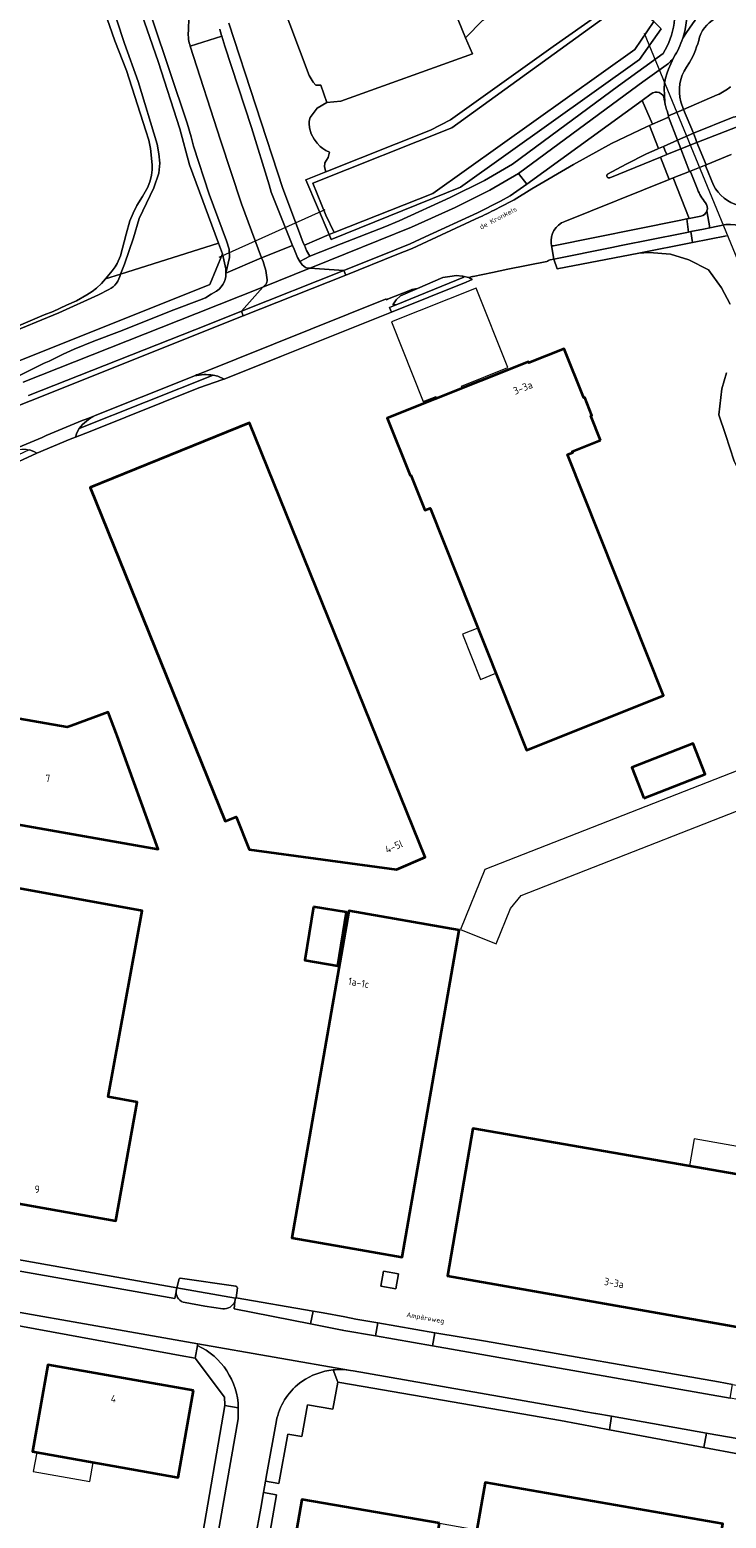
# Model space of a CAD drawing. Header units: metres. Extents: x 149984 to 156489, y 469398 to 478068.
# Tile 171 of 256: x 153547 to 153674, y 471519 to 471790. Entities that reach past the tile are written whole.
import ezdxf
from ezdxf.enums import TextEntityAlignment as Align

# ---------------------------------------------------------------- set-up
doc = ezdxf.new("R2010")
doc.units = ezdxf.units.M
doc.header["$LTSCALE"] = 0.75
for name, color, linetype, lineweight in [('B-WE-GR-BEPLANTING_CULTUUR_BOSPLANTSOEN-GV', 252, 'Continuous', 18), ('B-WE-GR-BEPLANTING_CULTUUR_HEESTERS-GV', 252, 'Continuous', 18), ('B-WE-KW-KUNSTWERK_DUIKER-G', 6, 'Continuous', 18), ('B-WE-OG-BEBOUWING-GV', 6, 'Continuous', 35), ('B-WE-OG-BEBOUWING-T18', 1, 'Continuous', 18), ('B-WE-OG-BEBOUWING_LAGE TRAFO-GV', 6, 'Continuous', 18), ('B-WE-OG-BEBOUWING_LUIFEL-GV', 6, 'Continuous', 18), ('B-WE-OG-BEBOUWING_OVERBOUWING-GV', 6, 'Continuous', 18), ('B-WE-OG-TERREIN_BEGROEID-GV', 252, 'Continuous', 18), ('B-WE-OG-TERREIN_ERF-GV', 252, 'Continuous', 18), ('B-WE-OG-TERREIN_OEVER-GV', 252, 'Continuous', 18), ('B-WE-OG-TOPOGRAFIE-T18', 7, 'Continuous', 18), ('B-WE-OG-WATER_MEER-GV', 252, 'Continuous', 18), ('B-WE-VH-GESLOTENVERHARDING_ASFALT-GV', 252, 'Continuous', 18), ('B-WE-VH-GESLOTENVERHARDING_BETON-GV', 252, 'Continuous', 18), ('B-WE-VH-OPENVERHARDING_BETONELEMENT-GV', 252, 'Continuous', 18), ('B-WE-VH-OPENVERHARDING_BETONSTRAATSTEEN-GV', 252, 'Continuous', 18), ('B-WE-VH-OPENVERHARDING_TEGEL-GV', 252, 'Continuous', 18)]:
    doc.layers.add(name, color=color, linetype=linetype, lineweight=lineweight)
doc.styles.add('NLCS-ISO-M500-T18', font='NLCS-ISO.ttf', dxfattribs={"height": 0.9})
doc.styles.add('NLCS-ISO-M750-T18', font='NLCS-ISO.ttf', dxfattribs={"height": 1.35})

msp = doc.modelspace()

# ---------------------------------------------------------------- linework, layer by layer
at = {"layer": 'B-WE-GR-BEPLANTING_CULTUUR_BOSPLANTSOEN-GV', "flags": 128}
for points in [[(153561.2, 471744.77), (153562.38, 471746.21), (153562.93, 471746.97), (153563.32, 471747.59), (153563.9, 471748.95), (153564.92, 471752.94), (153565.58, 471755.33), (153566.21, 471756.72), (153566.88, 471758.13), (153567.9, 471759.74), (153568.88, 471761.49), (153569.3, 471762.59), (153569.53, 471763.62), (153569.65, 471764.62), (153569.69, 471765.47), (153569.64, 471766.15), (153569.37, 471768.49), (153569.08, 471770.03), (153568.49, 471771.73), (153565, 471782.7), (153562.9, 471788.1), (153558.19, 471801.55)], [(153545.35, 471736.23), (153550, 471738.2), (153551.63, 471738.85), (153554.1, 471740), (153555.879, 471740.779), (153557.76, 471741.84), (153558.73, 471742.46), (153559.54, 471743.11), (153560.47, 471743.92), (153561.2, 471744.77)], [(153674.27, 471727.69), (153673.441, 471724.772), (153672.884, 471720.038), (153674.091, 471716.418), (153675.669, 471711.591), (153677.989, 471706.858), (153683.929, 471692.099), (153684.765, 471688.665), (153684.95, 471685.695), (153684.754, 471683.182), (153692.933, 471662.954), (153708.952, 471622.877), (153703.648, 471589.256), (153703.071, 471589.357), (153694.822, 471542.253)]]:
    msp.add_lwpolyline(points, dxfattribs=at)
at = {"layer": 'B-WE-GR-BEPLANTING_CULTUUR_HEESTERS-GV'}
for points in [[(153672.8, 471792.39, 0.2207344), (153669.36, 471788.79)], [(153669.36, 471788.79, -0.0752877), (153667.53, 471784.14)], [(153666.98, 471783.29, 0.2092579), (153665.93, 471777.02)], [(153672.59, 471778.25, 0.069237), (153675.015, 471779.74)], [(153670.562, 471765.537, 0.3690264), (153670.53, 471765.25)], [(153671.91, 471761.85, 0.2090931), (153676.52, 471758.1)], [(153629.32, 471755.98, 0.0088128), (153632.856, 471757.759)], [(153644.81, 471755.24, 0.3529015), (153642.37, 471751.09)], [(153642.37, 471751.09, 0.2006382), (153642.426, 471750.871)], [(153642.426, 471750.871, 0.3463048), (153642.77, 471750.78)], [(153580.773, 471727.234, 0.1020797), (153577.374, 471727.099)], [(153526.59, 471710.935, -0.0627399), (153547.508, 471722.591)], [(153559.277, 471719.904, 0.1206065), (153556.394, 471717.538)], [(153574.103, 471560.754, 0.0461151), (153574.053, 471560.408)], [(153574.053, 471560.408, 0.3928465), (153575.703, 471558.428)], [(153582.514, 471557.316, 0.3315835), (153584.759, 471558.656)], [(153585.363, 471539.267, 0.284851), (153577.931, 471550.625)], [(153602.626, 471546.174, 0.1242463), (153596.945, 471544.086)], [(153596.945, 471544.086, 0.1770156), (153592.393, 471537.389)]]:
    msp.add_lwpolyline(points, format="xyb", dxfattribs=at)
at = {"layer": 'B-WE-GR-BEPLANTING_CULTUUR_HEESTERS-GV', "flags": 128}
for points in [[(153667.53, 471784.14), (153666.98, 471783.29)], [(153632.856, 471757.759), (153635.581, 471759.164), (153638.823, 471761.136), (153646.396, 471765.6), (153653.35, 471769.399), (153659.694, 471772.425), (153660.257, 471772.675), (153660.803, 471772.918), (153658.889, 471777.222), (153637.912, 471762.016), (153634.889, 471759.899), (153633.145, 471758.894), (153628.948, 471756.793), (153619.38, 471752.41), (153616.685, 471751.145), (153613.823, 471749.975), (153604.584, 471746.308)], [(153665.93, 471777.02), (153666.451, 471775.624), (153672.59, 471778.25)], [(153675.14, 471767.39), (153670.562, 471765.537)], [(153670.53, 471765.25), (153671.91, 471761.85)], [(153665.679, 471755.399), (153667.048, 471755.675), (153667.504, 471755.767), (153664.574, 471763.157), (153663.807, 471762.85), (153644.81, 471755.24)], [(153604.584, 471746.308), (153604.917, 471745.47), (153614.255, 471749.186), (153617.023, 471750.318), (153619.756, 471751.599), (153629.32, 471755.98)], [(153642.77, 471750.78), (153665.679, 471755.399)], [(153586.275, 471738.041), (153585.928, 471738.9), (153579.774, 471736.418), (153547.133, 471723.521)], [(153547.508, 471722.591), (153586.275, 471738.041)], [(153556.394, 471717.538), (153580.773, 471727.234)], [(153577.374, 471727.099), (153576.025, 471726.582), (153559.277, 471719.904)], [(153584.759, 471558.656), (153584.853, 471559.252), (153574.146, 471561.128), (153574.103, 471560.754)], [(153575.703, 471558.428), (153579.292, 471557.81), (153582.514, 471557.316)], [(153577.931, 471550.625), (153577.532, 471548.322), (153582.866, 471541.225), (153582.924, 471539.806), (153582.904, 471539.691), (153585.363, 471539.267)], [(153592.318, 471536.971), (153590.579, 471527.299), (153590.331, 471525.921), (153592.766, 471525.484), (153594.36, 471534.504), (153596.932, 471534.05), (153597.954, 471539.835), (153602.593, 471539.015), (153603.467, 471543.957), (153602.626, 471546.174)], [(153592.393, 471537.389), (153592.318, 471536.971)], [(153681.472, 471532.772), (153670.965, 471534.614), (153670.618, 471534.676), (153670.153, 471532.061), (153683.121, 471529.629)]]:
    msp.add_lwpolyline(points, dxfattribs=at)
for points in [[(153617.97, 471743.033), (153614.928, 471741.689), (153614.096, 471740.985), (153613.488, 471740.057), (153614.096, 471740.057), (153626.454, 471745.065), (153626.22, 471745.252), (153625.068, 471745.362), (153624.322, 471745.276), (153622.627, 471745.025)], [(153585.174, 471561.162), (153585.065, 471561.304), (153584.891, 471561.416), (153574.795, 471562.875), (153574.684, 471562.861), (153574.604, 471562.782), (153574.146, 471561.128), (153584.853, 471559.252), (153584.868, 471559.345), (153585.002, 471559.321), (153585.23, 471561.09)]]:
    msp.add_lwpolyline(points, close=True, dxfattribs=at)
at = {"layer": 'B-WE-KW-KUNSTWERK_DUIKER-G', "flags": 128}
for points in [[(153659.255, 471789.485), (153680.539, 471737.948)], [(153581.87, 471748.723), (153601.197, 471757.421)]]:
    msp.add_lwpolyline(points, dxfattribs=at)
at = {"layer": 'B-WE-OG-BEBOUWING-GV', "flags": 128}
for points in [[(153651.334, 471715.396), (153649.562, 471719.835), (153649.747, 471719.909), (153648.447, 471723.167), (153648.296, 471723.107), (153644.725, 471732.054), (153638.269, 471729.477), (153638.198, 471729.654), (153612.48, 471719.389), (153616.633, 471708.983), (153616.794, 471709.047), (153619.345, 471702.655), (153620.291, 471703.032), (153637.88, 471658.967), (153662.803, 471668.915), (153645.292, 471712.787), (153646.263, 471713.175), (153646.195, 471713.345)], [(153614.156, 471637.284), (153619.402, 471639.48), (153587.41, 471718.542), (153558.389, 471706.799), (153582.996, 471646.04), (153584.951, 471646.832), (153587.357, 471640.891)], [(153537.682, 471666.069), (153534.405, 471647.379), (153534.51, 471647.36), (153534.598, 471647.345), (153570.77, 471640.951), (153563.271, 471661.585), (153563.092, 471662.058), (153561.644, 471665.892), (153554.933, 471663.444), (153554.196, 471663.175), (153537.79, 471666.05)], [(153659.245, 471650.266), (153670.375, 471654.611), (153668.193, 471660.198), (153657.064, 471655.853)], [(153531.832, 471601.284), (153527.973, 471579.555), (153528.567, 471579.449), (153563.08, 471573.32), (153566.915, 471594.912), (153561.689, 471595.861), (153567.842, 471629.755), (153538.128, 471635.15), (153536.244, 471624.769), (153536.102, 471624.795)], [(153604.138, 471568.646), (153615.226, 471566.713), (153615.229, 471566.729), (153625.616, 471626.251), (153605.51, 471629.757), (153595.121, 471570.218)], [(153599.038, 471630.492), (153597.455, 471620.733), (153603.511, 471619.751), (153605.094, 471629.51)], [(153691.178, 471584.255), (153680.058, 471586.184), (153679.2, 471581.28), (153628.09, 471590.12), (153623.452, 471563.299), (153674.442, 471554.305), (153685.64, 471552.33)], [(153577.193, 471542.416), (153550.678, 471547.125), (153547.867, 471531.299), (153574.382, 471526.589)], [(153664.445, 471465.532), (153673.052, 471514.997), (153673.603, 471518.164), (153630.344, 471525.69), (153628.822, 471517.064), (153647.042, 471513.894), (153630.815, 471420.627), (153655.874, 471416.267)], [(153621.983, 471518.254), (153596.923, 471522.614), (153580.696, 471429.347), (153605.755, 471424.987)]]:
    msp.add_lwpolyline(points, close=True, dxfattribs=at)
at = {"layer": 'B-WE-OG-BEBOUWING_LAGE TRAFO-GV', "flags": 128}
msp.add_lwpolyline([(153611.83, 471564.13), (153611.35, 471561.42), (153614.05, 471560.94), (153614.54, 471563.64)], close=True, dxfattribs=at)
at = {"layer": 'B-WE-OG-BEBOUWING_LUIFEL-GV', "flags": 128}
for points in [[(153619.049, 471722.464), (153621.373, 471723.392), (153621.529, 471723.001), (153626.179, 471724.857), (153626.022, 471725.248), (153634.462, 471728.617), (153628.689, 471743.081), (153613.276, 471736.929)], [(153629.009, 471681.191), (153626.222, 471680.079), (153629.497, 471671.874), (153632.284, 471672.986), (153631.231, 471675.625)], [(153667.533, 471583.298), (153679.2, 471581.28), (153679.24, 471581.47), (153680.058, 471586.184), (153668.385, 471588.209)], [(153558.911, 471529.337), (153548.639, 471531.162), (153548.022, 471527.688), (153558.294, 471525.863)]]:
    msp.add_lwpolyline(points, close=True, dxfattribs=at)
at = {"layer": 'B-WE-OG-BEBOUWING_OVERBOUWING-GV', "flags": 128}
msp.add_lwpolyline([(153632.324, 471623.715), (153634.931, 471630.165), (153636.858, 471632.53), (153689.295, 471653.046), (153701.652, 471622.042), (153695.447, 471582.756), (153695.338, 471582.067), (153702.044, 471581.008), (153708.659, 471622.892), (153693.125, 471661.867), (153630.26, 471637.27), (153625.841, 471626.336)], close=True, dxfattribs=at)
at = {"layer": 'B-WE-OG-TERREIN_BEGROEID-GV', "flags": 128}
for points in [[(153550.465, 471834.259), (153547.912, 471830.062), (153551.871, 471826.723), (153553.546, 471825.249), (153555.819, 471823.12), (153556.885, 471821.992), (153559.027, 471819.265), (153560.553, 471817.167), (153561.248, 471815.911), (153569.757, 471791.943), (153576.027, 471773.118), (153576.751, 471770.658), (153577.191, 471768.916), (153580.081, 471760.217), (153583.205, 471751.715), (153583.685, 471750.158), (153583.733, 471748.667), (153583.12, 471745.83), (153589.603, 471748.612), (153585.959, 471758.404)], [(153566.3, 471797.31), (153570.76, 471784.35), (153574.74, 471772.09), (153576.483, 471765.543), (153581.757, 471751.276), (153582.473, 471749.34), (153583.12, 471746.61), (153583.12, 471745.83), (153583.733, 471748.667), (153583.685, 471750.158), (153583.205, 471751.715), (153580.081, 471760.217), (153577.191, 471768.916), (153576.751, 471770.658), (153576.027, 471773.118), (153569.757, 471791.943)], [(153601.957, 471767.849), (153601.297, 471768.17), (153600.773, 471768.496), (153600.26, 471768.848), (153599.704, 471769.463), (153599.154, 471770.198), (153598.641, 471771.148), (153598.351, 471772.244), (153598.263, 471773.072), (153598.246, 471773.504), (153598.443, 471774.13), (153599.702, 471775.874), (153601.483, 471776.886), (153600.404, 471780.048), (153599.461, 471780.017), (153598.982, 471780.577), (153598.284, 471781.802), (153593, 471795.88)], [(153629.899, 471791.869), (153626.74, 471788.63), (153628.025, 471785.727), (153604.021, 471777.123), (153601.483, 471776.886), (153599.702, 471775.874), (153598.443, 471774.13), (153598.246, 471773.504), (153598.263, 471773.072), (153598.351, 471772.244), (153598.641, 471771.148), (153599.154, 471770.198), (153599.704, 471769.463), (153600.26, 471768.848), (153600.773, 471768.496), (153601.297, 471768.17), (153601.957, 471767.849), (153601.71, 471766.837), (153601.134, 471765.894), (153601.054, 471765.178), (153601.284, 471764.247), (153620.357, 471771.865), (153624.013, 471773.725), (153642.722, 471787.042), (153653.522, 471794.679)], [(153583.658, 471791.31), (153593.477, 471761.228), (153596.323, 471753.614), (153597.188, 471751.359), (153597.399, 471750.878), (153601.902, 471752.822), (153597.647, 471762.781), (153601.284, 471764.247), (153601.054, 471765.178), (153601.134, 471765.894), (153601.71, 471766.837), (153601.957, 471767.849)], [(153661.029, 471791.614), (153662.38, 471790.315), (153658.415, 471784.683), (153625.842, 471761.471), (153602.288, 471751.917), (153601.902, 471752.822), (153597.399, 471750.878), (153597.807, 471749.95), (153598.381, 471748.898), (153604.11, 471751.175), (153612.03, 471754.271), (153614.669, 471755.362), (153623.942, 471759.599), (153630.2, 471762.679), (153635.302, 471765.655), (153654.629, 471779.904), (153662.72, 471785.81)], [(153585.959, 471758.404), (153582.146, 471770.03), (153576.606, 471787.104)], [(153674.3, 471752.63), (153668.09, 471751.38), (153658.319, 471749.477), (153660.168, 471749.554), (153664.066, 471749.276), (153667.408, 471748.255), (153671.028, 471746.399), (153673.348, 471743.15), (153674.926, 471740.18)], [(153589.869, 471747.905), (153589.603, 471748.612), (153583.12, 471745.83), (153583.06, 471745.23), (153582.94, 471744.68), (153582.78, 471744.2), (153582.55, 471743.77), (153582.25, 471743.34), (153581.87, 471742.91), (153581.4, 471742.52), (153580.43, 471741.96), (153579.39, 471741.33), (153578.3, 471740.88), (153573.64, 471739.14), (153563.73, 471735.19), (153559.04, 471733.42), (153555.49, 471731.99), (153553.47, 471731.05), (153550.9, 471729.82), (153550, 471729.44), (153545.64, 471727.26)], [(153546.153, 471725.977), (153577.777, 471738.473), (153589.822, 471743.255)]]:
    msp.add_lwpolyline(points, dxfattribs=at)
at = {"layer": 'B-WE-OG-TERREIN_BEGROEID-GV'}
for points in [[(153576.273, 471789.896, -0.1293766), (153577.794, 471796.505)], [(153662.72, 471785.81, 0.2180533), (153664.27, 471797.11)], [(153576.301, 471788.373, -0.059086), (153576.273, 471789.896)], [(153576.606, 471787.104, -0.05111), (153576.301, 471788.373)], [(153590.634, 471744.619, 0.0588058), (153589.869, 471747.905)], [(153589.822, 471743.255, 0.1278671), (153590.361, 471743.764)], [(153590.361, 471743.764, 0.127552), (153590.634, 471744.619)]]:
    msp.add_lwpolyline(points, format="xyb", dxfattribs=at)
at = {"layer": 'B-WE-OG-TERREIN_ERF-GV', "flags": 128}
for points in [[(153622.15, 471800.07), (153618.35, 471809.55), (153615.123, 471817.698), (153615.041, 471817.9), (153606.04, 471809.2), (153598.62, 471804.87), (153598.51, 471805.173), (153594.485, 471802.969), (153593.424, 471801.982), (153593.027, 471801.024), (153592.673, 471799.801), (153592.57, 471798.489), (153592.702, 471797.119), (153593, 471795.88), (153598.284, 471781.802), (153598.982, 471780.577), (153599.461, 471780.017), (153600.404, 471780.048), (153601.483, 471776.886), (153604.021, 471777.123), (153628.025, 471785.727), (153626.74, 471788.63), (153624.75, 471793.58)], [(153651.334, 471715.396), (153646.195, 471713.345), (153646.263, 471713.175), (153645.292, 471712.787), (153662.803, 471668.915), (153637.88, 471658.967), (153620.291, 471703.032), (153619.345, 471702.655), (153616.794, 471709.047), (153616.633, 471708.983), (153612.48, 471719.389), (153638.198, 471729.654), (153638.269, 471729.477), (153644.725, 471732.054), (153648.296, 471723.107), (153648.447, 471723.167), (153649.747, 471719.909), (153649.562, 471719.835)], [(153614.156, 471637.284), (153587.357, 471640.891), (153584.951, 471646.832), (153582.996, 471646.04), (153558.389, 471706.799), (153587.41, 471718.542), (153619.402, 471639.48)], [(153537.682, 471666.069), (153537.79, 471666.05), (153554.196, 471663.175), (153554.933, 471663.444), (153561.644, 471665.892), (153563.092, 471662.058), (153563.271, 471661.585), (153570.77, 471640.951), (153534.598, 471647.345), (153534.51, 471647.36), (153534.405, 471647.379), (153534.331, 471647.392), (153533.925, 471645.077), (153525.755, 471641.302), (153504.381, 471645.05), (153504.537, 471645.937), (153505.955, 471645.688), (153507.043, 471651.893), (153505.625, 471652.142), (153505.78, 471653.028), (153507.061, 471652.804), (153510.23, 471670.878)], [(153659.245, 471650.266), (153657.064, 471655.853), (153668.193, 471660.198), (153670.375, 471654.611)], [(153615.226, 471566.713), (153604.138, 471568.646), (153595.121, 471570.218), (153605.51, 471629.757), (153625.616, 471626.251), (153615.229, 471566.729)], [(153599.038, 471630.492), (153605.094, 471629.51), (153603.511, 471619.751), (153597.455, 471620.733)], [(153623.452, 471563.299), (153628.09, 471590.12), (153679.2, 471581.28), (153680.058, 471586.184), (153691.178, 471584.255), (153685.64, 471552.33), (153674.442, 471554.305)], [(153611.83, 471564.13), (153614.54, 471563.64), (153614.05, 471560.94), (153611.35, 471561.42)], [(153577.193, 471542.416), (153574.382, 471526.589), (153547.867, 471531.299), (153550.678, 471547.125)], [(153605.755, 471424.987), (153580.696, 471429.347), (153596.923, 471522.614), (153621.983, 471518.254), (153628.822, 471517.064), (153630.344, 471525.69), (153673.603, 471518.164), (153673.052, 471514.997), (153691.771, 471511.74), (153683.165, 471462.275), (153664.445, 471465.532), (153655.874, 471416.267), (153630.815, 471420.627)]]:
    msp.add_lwpolyline(points, close=True, dxfattribs=at)
for points in [[(153641.559, 471747.909), (153634.48, 471746.54), (153631.669, 471745.953), (153628.162, 471745.221), (153628.014, 471745.187), (153627.332, 471745.032), (153627.983, 471744.665), (153626.846, 471744.175), (153613.237, 471738.728), (153593.205, 471730.711), (153582.787, 471726.542), (153582.516, 471726.433), (153578.185, 471724.943), (153558.372, 471716.988), (153555.695, 471715.965), (153554.765, 471715.61), (153548.685, 471713.021), (153546.149, 471711.887), (153545.39, 471711.547)], [(153674.926, 471740.18), (153673.348, 471743.15), (153671.028, 471746.399), (153667.408, 471748.255), (153664.066, 471749.276), (153660.168, 471749.554), (153658.319, 471749.477), (153643.46, 471746.584), (153642.835, 471748.387), (153642.15, 471748.25)], [(153675.669, 471711.591), (153674.091, 471716.418), (153672.884, 471720.038), (153673.441, 471724.772), (153674.27, 471727.69)], [(153538.128, 471635.15), (153567.842, 471629.755), (153561.689, 471595.861), (153566.915, 471594.912), (153563.08, 471573.32), (153528.567, 471579.449)], [(153530.782, 471568.918), (153530.764, 471568.795), (153574.146, 471561.128), (153574.604, 471562.782), (153574.684, 471562.861), (153574.795, 471562.875), (153584.891, 471561.416), (153585.065, 471561.304), (153585.174, 471561.162), (153585.23, 471561.09), (153585.002, 471559.321), (153598.983, 471556.864), (153600.801, 471556.544), (153604.746, 471555.86), (153606.76, 471555.424), (153610.78, 471554.758), (153621.146, 471552.938), (153621.148, 471552.95), (153630.364, 471551.394), (153672.797, 471544.004), (153675.388, 471543.507), (153677.423, 471543.149), (153677.713, 471543.098), (153696.622, 471539.773)], [(153578.598, 471514.723), (153582.904, 471539.691), (153582.924, 471539.806), (153582.866, 471541.225), (153577.532, 471548.322), (153574.801, 471548.815), (153573.147, 471549.118), (153529.48, 471557.11), (153528.935, 471557.2), (153522.01, 471558.348), (153492.887, 471563.451), (153492.492, 471563.443), (153489.85, 471563.39), (153482.647, 471558.305), (153479.111, 471555.674), (153469.315, 471500)], [(153683.121, 471529.629), (153670.153, 471532.061), (153652.963, 471535.286), (153650.455, 471535.756), (153644.061, 471536.955), (153608.074, 471543.162), (153603.467, 471543.957), (153602.593, 471539.015), (153597.954, 471539.835), (153596.932, 471534.05), (153594.36, 471534.504), (153592.766, 471525.484), (153590.331, 471525.921), (153589.963, 471523.873), (153592.314, 471523.451), (153583.988, 471475.715), (153581.616, 471462.649), (153577.996, 471441.871), (153575.577, 471428.046)]]:
    msp.add_lwpolyline(points, dxfattribs=at)
at = {"layer": 'B-WE-OG-TERREIN_ERF-GV'}
msp.add_lwpolyline([(153642.15, 471748.25, 0.0899859), (153641.559, 471747.909)], format="xyb", dxfattribs=at)
at = {"layer": 'B-WE-OG-TERREIN_OEVER-GV', "flags": 128}
for points in [[(153558.19, 471801.55), (153562.9, 471788.1), (153565, 471782.7), (153568.49, 471771.73), (153569.08, 471770.03), (153569.37, 471768.49), (153569.64, 471766.15), (153569.69, 471765.47), (153569.65, 471764.62), (153569.53, 471763.62), (153569.3, 471762.59), (153568.88, 471761.49), (153567.9, 471759.74), (153566.88, 471758.13), (153566.21, 471756.72), (153565.58, 471755.33), (153564.92, 471752.94), (153563.9, 471748.95), (153563.32, 471747.59), (153562.93, 471746.97), (153562.38, 471746.21), (153561.2, 471744.77), (153563.882, 471745.619), (153564.618, 471747.479), (153566.278, 471752.273), (153567.308, 471755.749), (153569.955, 471761.354), (153570.906, 471763.991), (153571.083, 471765.807), (153570.905, 471767.551), (153570.606, 471769.301), (153567.109, 471780.714), (153564.633, 471787.6), (153560.182, 471801.152)], [(153582.473, 471749.34), (153580.146, 471743.747), (153544.527, 471729.474)], [(153545.64, 471727.26), (153550, 471729.44), (153550.9, 471729.82), (153553.47, 471731.05), (153555.49, 471731.99), (153559.04, 471733.42), (153563.73, 471735.19), (153573.64, 471739.14), (153578.3, 471740.88), (153579.39, 471741.33), (153580.43, 471741.96), (153581.4, 471742.52), (153581.87, 471742.91), (153582.25, 471743.34), (153582.55, 471743.77), (153582.78, 471744.2), (153582.94, 471744.68), (153583.06, 471745.23), (153583.12, 471745.83), (153583.12, 471746.61), (153582.473, 471749.34)], [(153563.882, 471745.619), (153561.2, 471744.77), (153560.47, 471743.92), (153559.54, 471743.11), (153558.73, 471742.46), (153557.76, 471741.84), (153555.879, 471740.779), (153554.1, 471740), (153551.63, 471738.85), (153550, 471738.2), (153545.35, 471736.23)], [(153542.648, 471734.475), (153552.68, 471738.609), (153559.904, 471741.842), (153561.789, 471742.845)]]:
    msp.add_lwpolyline(points, dxfattribs=at)
for points in [[(153653.522, 471794.679), (153642.722, 471787.042), (153624.013, 471773.725), (153620.357, 471771.865), (153601.284, 471764.247), (153597.647, 471762.781), (153601.902, 471752.822), (153602.826, 471753.207), (153601.319, 471756.344), (153598.95, 471762.222), (153624.248, 471772.269), (153653.641, 471793.48)], [(153661.029, 471791.614), (153657.559, 471786.529), (153620.792, 471760.329), (153602.826, 471753.207), (153601.902, 471752.822), (153602.288, 471751.917), (153625.842, 471761.471), (153658.415, 471784.683), (153662.38, 471790.315)]]:
    msp.add_lwpolyline(points, close=True, dxfattribs=at)
at = {"layer": 'B-WE-OG-TERREIN_OEVER-GV'}
msp.add_lwpolyline([(153561.789, 471742.845, 0.2332085), (153563.882, 471745.619)], format="xyb", dxfattribs=at)
at = {"layer": 'B-WE-OG-WATER_MEER-GV', "flags": 128}
for points in [[(153560.182, 471801.152), (153564.633, 471787.6), (153567.109, 471780.714), (153570.606, 471769.301), (153570.905, 471767.551), (153571.083, 471765.807), (153570.906, 471763.991), (153569.955, 471761.354), (153567.308, 471755.749), (153566.278, 471752.273), (153564.618, 471747.479), (153563.882, 471745.619), (153581.757, 471751.276), (153576.483, 471765.543), (153574.74, 471772.09), (153570.76, 471784.35), (153566.3, 471797.31)], [(153544.527, 471729.474), (153580.146, 471743.747), (153582.473, 471749.34), (153581.757, 471751.276), (153563.882, 471745.619)], [(153561.789, 471742.845), (153559.904, 471741.842), (153552.68, 471738.609), (153542.648, 471734.475), (153533.335, 471729.808), (153527.178, 471725.973), (153517.752, 471719.501), (153512.404, 471715.606), (153508.979, 471712.611), (153503.083, 471706.314), (153500.51, 471704.15)]]:
    msp.add_lwpolyline(points, dxfattribs=at)
msp.add_lwpolyline([(153653.641, 471793.48), (153624.248, 471772.269), (153598.95, 471762.222), (153601.319, 471756.344), (153602.826, 471753.207), (153620.792, 471760.329), (153657.559, 471786.529), (153661.029, 471791.614), (153658.876, 471793.176)], close=True, dxfattribs=at)
at = {"layer": 'B-WE-OG-WATER_MEER-GV'}
msp.add_lwpolyline([(153563.882, 471745.619, -0.2332085), (153561.789, 471742.845)], format="xyb", dxfattribs=at)
at = {"layer": 'B-WE-VH-GESLOTENVERHARDING_ASFALT-GV', "flags": 128}
for points in [[(153672.8, 471792.39), (153681.101, 471795.504), (153680.157, 471797.765), (153672.909, 471794.99), (153670.802, 471793.781), (153670.007, 471793.294), (153669.571, 471792.916), (153668.562, 471791.842), (153668.074, 471791.204), (153666.999, 471789.608), (153666.316, 471788.56)], [(153663.3, 471783.7), (153659.063, 471780.63), (153655.824, 471778.283), (153636.41, 471763.97), (153637.912, 471762.016), (153658.889, 471777.222), (153660.552, 471778.427)], [(153663.031, 471776.943), (153662.955, 471778.293), (153662.947, 471779.391), (153662.987, 471780.413), (153663.149, 471781.333), (153663.462, 471782.248), (153663.72, 471782.936), (153664.123, 471783.888), (153664.67, 471785.12)], [(153664.67, 471785.12), (153664.123, 471783.888), (153663.72, 471782.936), (153663.462, 471782.248), (153663.149, 471781.333), (153662.987, 471780.413), (153662.947, 471779.391), (153662.955, 471778.293), (153663.031, 471776.943)], [(153666.98, 471783.29), (153667.53, 471784.14)], [(153672.59, 471778.25), (153666.451, 471775.624), (153668.24, 471771.27), (153675.47, 471774.21), (153677.03, 471774.46)], [(153663.455, 471775.358), (153663.709, 471774.451)], [(153663.701, 471774.266), (153665.336, 471770), (153668.24, 471771.27), (153666.451, 471775.624), (153663.709, 471774.451)], [(153663.709, 471774.451), (153666.451, 471775.624), (153665.93, 471777.02)], [(153652.62, 471763.85), (153656.02, 471765.68), (153659.71, 471767.53), (153661.669, 471768.392), (153661.916, 471768.501), (153660.257, 471772.675), (153659.694, 471772.425), (153653.35, 471769.399), (153646.396, 471765.6), (153638.823, 471761.136), (153635.581, 471759.164), (153632.856, 471757.759)], [(153663.562, 471774.145), (153660.803, 471772.918), (153660.257, 471772.675), (153661.916, 471768.501), (153662.8, 471768.89), (153665.336, 471770)], [(153665.336, 471770), (153663.701, 471774.266)], [(153677.44, 471773.2), (153677.17, 471772.96), (153676.2, 471772.47), (153668.9, 471769.6), (153670.562, 471765.537), (153675.14, 471767.39)], [(153644.81, 471755.24), (153663.807, 471762.85), (153662.235, 471766.925), (153653, 471763.18)], [(153670.562, 471765.537), (153667.52, 471764.338)], [(153667.79, 471764.14), (153668.98, 471761.08)], [(153671.91, 471761.85), (153670.53, 471765.25)], [(153629.32, 471755.98), (153619.756, 471751.599), (153617.023, 471750.318), (153614.255, 471749.186), (153604.917, 471745.47), (153586.275, 471738.041), (153547.508, 471722.591)], [(153655.081, 471750.835), (153666.149, 471753.048), (153667.373, 471753.293), (153667.048, 471755.675), (153665.679, 471755.399), (153642.77, 471750.78)], [(153669.6, 471756.19), (153667.504, 471755.767), (153667.048, 471755.675), (153667.373, 471753.293)], [(153667.373, 471753.293), (153667.775, 471753.373), (153670.071, 471753.832), (153671.249, 471754.068), (153670.718, 471757.144)], [(153670.718, 471757.144), (153671.249, 471754.068), (153674.16, 471754.65)], [(153642.15, 471748.25), (153642.835, 471748.387), (153642.426, 471750.871)], [(153642.426, 471750.871), (153642.835, 471748.387), (153653.395, 471750.498), (153655.081, 471750.835)], [(153612.556, 471741.062), (153616.73, 471742.731), (153616.936, 471742.813), (153617.97, 471743.033), (153622.627, 471745.025), (153624.322, 471745.276), (153625.068, 471745.362), (153626.22, 471745.252), (153627.332, 471745.032), (153628.014, 471745.187), (153628.162, 471745.221), (153631.669, 471745.953), (153634.48, 471746.54), (153641.559, 471747.909)], [(153578.19, 471727.426), (153612.178, 471741.051), (153612.283, 471741.092), (153612.33, 471740.971), (153612.556, 471741.062)], [(153556.951, 471718.967), (153557.465, 471719.198), (153558.725, 471719.684), (153559.277, 471719.904), (153576.025, 471726.582), (153577.374, 471727.099)], [(153574.053, 471560.408), (153573.831, 471559.153), (153530.416, 471566.826), (153530.312, 471566.182), (153494.713, 471572.487)], [(153493.848, 471565.841), (153524.73, 471560.299), (153527, 471559.918), (153575.902, 471551.284), (153577.983, 471550.923), (153605.802, 471546.097), (153606.265, 471546.017), (153646.8, 471538.904), (153648.298, 471538.634), (153650.439, 471538.264), (153650.481, 471538.257), (153653.342, 471537.748), (153670.618, 471534.676), (153670.965, 471534.614), (153681.472, 471532.772), (153691.155, 471531.074)], [(153582.514, 471557.316), (153579.292, 471557.81), (153575.703, 471558.428)], [(153710.758, 471534.81), (153710.742, 471534.813), (153702.865, 471536.154), (153674.954, 471541.042), (153620.726, 471550.54), (153610.359, 471552.356), (153604.567, 471553.37), (153604.313, 471553.415), (153604.278, 471553.421), (153600.338, 471554.198), (153598.528, 471554.556), (153584.608, 471557.302), (153584.759, 471558.656)], [(153605.802, 471546.097), (153577.983, 471550.923), (153577.931, 471550.625)], [(153585.363, 471539.267), (153585.353, 471537.258), (153580.747, 471510.983), (153580.521, 471511.009), (153580.199, 471509.109), (153579.658, 471505.924), (153579.255, 471503.645), (153578.611, 471500), (153576.997, 471490.864), (153575.106, 471480.173), (153568.889, 471444.945), (153568.445, 471442.426), (153566.786, 471432.978), (153566.786, 471432.976)], [(153564.236, 471377.965), (153568.311, 471400.561), (153569.838, 471409.029), (153571.422, 471417.903), (153572.354, 471423.003), (153573.332, 471428.354), (153573.597, 471428.37), (153576.04, 471442.189), (153575.763, 471442.273), (153579.354, 471462.727), (153579.388, 471463.041), (153579.663, 471462.995), (153582.027, 471476.084), (153581.545, 471476.175), (153585.276, 471497.351), (153585.743, 471500), (153588.396, 471515.05), (153588.441, 471515.406), (153589.452, 471521.028), (153589.963, 471523.873), (153590.331, 471525.921), (153590.579, 471527.299), (153592.318, 471536.971), (153592.393, 471537.389)]]:
    msp.add_lwpolyline(points, dxfattribs=at)
at = {"layer": 'B-WE-VH-GESLOTENVERHARDING_ASFALT-GV'}
for points in [[(153669.36, 471788.79, -0.2207344), (153672.8, 471792.39)], [(153666.316, 471788.56, -0.0640364), (153664.67, 471785.12)], [(153667.53, 471784.14, 0.0752877), (153669.36, 471788.79)], [(153664.67, 471785.12, -0.1060848), (153663.3, 471783.7)], [(153665.93, 471777.02, -0.2092579), (153666.98, 471783.29)], [(153660.552, 471778.427, -0.6110225), (153662.938, 471777.461)], [(153662.938, 471777.461, 0.0093511), (153663.031, 471776.943)], [(153675.015, 471779.74, -0.069237), (153672.59, 471778.25)], [(153663.031, 471776.943, 0.0115523), (153663.168, 471776.329)], [(153663.168, 471776.329, 0.0218492), (153663.455, 471775.358)], [(153663.701, 471774.266, -0.2077618), (153663.562, 471774.145)], [(153663.709, 471774.451, -0.2057325), (153663.701, 471774.266)], [(153653, 471763.18, -0.8476656), (153652.62, 471763.85)], [(153667.52, 471764.338, -0.3548494), (153667.79, 471764.14)], [(153670.53, 471765.25, -0.3690264), (153670.562, 471765.537)], [(153668.98, 471761.08, 0.0744274), (153670.44, 471758.64)], [(153676.52, 471758.1, -0.2090931), (153671.91, 471761.85)], [(153670.44, 471758.64, -0.2740414), (153670.718, 471757.144)], [(153632.856, 471757.759, -0.0088128), (153629.32, 471755.98)], [(153670.718, 471757.144, -0.2625841), (153669.6, 471756.19)], [(153642.37, 471751.09, -0.3529015), (153644.81, 471755.24)], [(153674.16, 471754.65, -0.2193924), (153680.35, 471752.49)], [(153642.426, 471750.871, -0.2006382), (153642.37, 471751.09)], [(153642.77, 471750.78, -0.3463048), (153642.426, 471750.871)], [(153641.559, 471747.909, -0.0899859), (153642.15, 471748.25)], [(153577.374, 471727.099, -0.0479512), (153578.19, 471727.426)], [(153547.508, 471722.591, 0.0627399), (153526.59, 471710.935)], [(153545.281, 471714.067, -0.0043153), (153556.951, 471718.967)], [(153575.703, 471558.428, -0.3928465), (153574.053, 471560.408)], [(153584.759, 471558.656, -0.3315835), (153582.514, 471557.316)], [(153577.931, 471550.625, -0.284851), (153585.363, 471539.267)], [(153596.945, 471544.086, -0.1242463), (153602.626, 471546.174)], [(153602.626, 471546.174, -0.0645545), (153605.802, 471546.097)], [(153592.393, 471537.389, -0.1770156), (153596.945, 471544.086)]]:
    msp.add_lwpolyline(points, format="xyb", dxfattribs=at)
at = {"layer": 'B-WE-VH-GESLOTENVERHARDING_ASFALT-GV', "flags": 128}
for points in [[(153662.8, 471768.89), (153663.075, 471768.179), (153663.38, 471767.39), (153665.946, 471768.418), (153665.336, 471770)], [(153665.336, 471770), (153665.946, 471768.418), (153668.9, 471769.6), (153668.607, 471770.342), (153668.24, 471771.27)], [(153665.946, 471768.418), (153667.52, 471764.338), (153670.562, 471765.537), (153668.9, 471769.6)], [(153664.574, 471763.157), (153667.52, 471764.338), (153665.946, 471768.418), (153663.38, 471767.39), (153662.235, 471766.925), (153663.807, 471762.85)]]:
    msp.add_lwpolyline(points, close=True, dxfattribs=at)
at = {"layer": 'B-WE-VH-GESLOTENVERHARDING_BETON-GV'}
msp.add_lwpolyline([(153666.95, 471795.088, -0.1112057), (153666.316, 471788.56)], format="xyb", dxfattribs=at)
at = {"layer": 'B-WE-VH-GESLOTENVERHARDING_BETON-GV', "flags": 128}
msp.add_lwpolyline([(153666.316, 471788.56), (153666.999, 471789.608), (153668.074, 471791.204), (153668.562, 471791.842), (153669.571, 471792.916), (153670.007, 471793.294), (153670.802, 471793.781), (153672.909, 471794.99), (153672.36, 471794.78)], dxfattribs=at)
at = {"layer": 'B-WE-VH-OPENVERHARDING_BETONELEMENT-GV', "flags": 128}
for points in [[(153585.928, 471738.9), (153586.275, 471738.041), (153604.917, 471745.47), (153604.584, 471746.308)], [(153585.002, 471559.321), (153584.868, 471559.345), (153584.853, 471559.252), (153584.759, 471558.656), (153584.608, 471557.302), (153598.528, 471554.556), (153598.983, 471556.864)]]:
    msp.add_lwpolyline(points, close=True, dxfattribs=at)
msp.add_lwpolyline([(153574.103, 471560.754), (153574.146, 471561.128), (153530.764, 471568.795), (153530.416, 471566.826), (153573.831, 471559.153), (153574.053, 471560.408)], dxfattribs=at)
at = {"layer": 'B-WE-VH-OPENVERHARDING_BETONELEMENT-GV'}
msp.add_lwpolyline([(153574.053, 471560.408, -0.0461151), (153574.103, 471560.754)], format="xyb", dxfattribs=at)
at = {"layer": 'B-WE-VH-OPENVERHARDING_BETONSTRAATSTEEN-GV', "flags": 128}
for points in [[(153613.346, 471822.079), (153615.041, 471817.9), (153615.123, 471817.698), (153618.35, 471809.55), (153622.15, 471800.07), (153624.75, 471793.58), (153626.74, 471788.63), (153629.899, 471791.869), (153635.213, 471794.933), (153635.146, 471795.087), (153632.33, 471801.58), (153628.55, 471811.05), (153622.04, 471827.29), (153620.742, 471830.599), (153614.149, 471827.992)], [(153589.603, 471748.612), (153595.243, 471750.85), (153591.36, 471760.584), (153590.993, 471761.877), (153587.739, 471772.351), (153582.926, 471787.137), (153582.35, 471788.966), (153576.606, 471787.104), (153582.146, 471770.03), (153585.959, 471758.404)], [(153598.417, 471746.73), (153589.822, 471743.255), (153585.928, 471738.9), (153604.584, 471746.308)], [(153604.313, 471553.415), (153604.567, 471553.37), (153610.359, 471552.356), (153610.78, 471554.758), (153606.76, 471555.424), (153604.746, 471555.86), (153600.801, 471556.544), (153598.983, 471556.864), (153598.528, 471554.556), (153600.338, 471554.198), (153604.278, 471553.421)], [(153620.726, 471550.54), (153621.146, 471552.938), (153610.78, 471554.758), (153610.359, 471552.356)], [(153674.954, 471541.042), (153675.388, 471543.507), (153672.797, 471544.004), (153630.364, 471551.394), (153621.148, 471552.95), (153621.146, 471552.938), (153620.726, 471550.54)], [(153580.747, 471510.983), (153585.353, 471537.258), (153585.363, 471539.267), (153582.904, 471539.691), (153578.598, 471514.723), (153578.177, 471512.333), (153577.686, 471509.536), (153580.199, 471509.109), (153580.521, 471511.009)], [(153653.342, 471537.748), (153652.963, 471535.286), (153670.153, 471532.061), (153670.618, 471534.676)], [(153585.276, 471497.351), (153581.545, 471476.175), (153582.027, 471476.084), (153583.988, 471475.715), (153592.314, 471523.451), (153589.963, 471523.873), (153589.452, 471521.028), (153588.441, 471515.406), (153588.396, 471515.05), (153585.743, 471500)]]:
    msp.add_lwpolyline(points, close=True, dxfattribs=at)
at = {"layer": 'B-WE-VH-OPENVERHARDING_BETONSTRAATSTEEN-GV'}
for points in [[(153577.794, 471796.505, 0.1293766), (153576.273, 471789.896)], [(153576.273, 471789.896, 0.059086), (153576.301, 471788.373)], [(153576.301, 471788.373, 0.05111), (153576.606, 471787.104)], [(153582.35, 471788.966, -0.0471691), (153582.025, 471790.215)], [(153652.62, 471763.85, 0.8476656), (153653, 471763.18)], [(153589.869, 471747.905, -0.0588058), (153590.634, 471744.619)], [(153598.417, 471746.73, -0.252165), (153596.982, 471747.346)], [(153590.361, 471743.764, -0.1278671), (153589.822, 471743.255)], [(153590.634, 471744.619, -0.127552), (153590.361, 471743.764)], [(153578.19, 471727.426, 0.0479512), (153577.374, 471727.099)], [(153577.374, 471727.099, -0.1020797), (153580.773, 471727.234)], [(153556.951, 471718.967, 0.0043153), (153545.281, 471714.067)], [(153556.394, 471717.538, -0.1206065), (153559.277, 471719.904)], [(153605.802, 471546.097, 0.0645545), (153602.626, 471546.174)]]:
    msp.add_lwpolyline(points, format="xyb", dxfattribs=at)
at = {"layer": 'B-WE-VH-OPENVERHARDING_BETONSTRAATSTEEN-GV', "flags": 128}
for points in [[(153576.606, 471787.104), (153582.35, 471788.966)], [(153677.03, 471774.46), (153675.47, 471774.21), (153668.24, 471771.27), (153668.607, 471770.342), (153668.9, 471769.6), (153676.2, 471772.47)], [(153661.916, 471768.501), (153661.669, 471768.392), (153659.71, 471767.53), (153656.02, 471765.68), (153652.62, 471763.85)], [(153653, 471763.18), (153662.235, 471766.925), (153663.38, 471767.39), (153663.075, 471768.179), (153662.8, 471768.89), (153661.916, 471768.501)], [(153596.982, 471747.346), (153596.591, 471747.963), (153596.158, 471748.645), (153595.517, 471750.164), (153595.243, 471750.85), (153589.603, 471748.612), (153589.869, 471747.905)], [(153589.822, 471743.255), (153598.417, 471746.73)], [(153616.73, 471742.731), (153612.556, 471741.062), (153612.33, 471740.971), (153612.283, 471741.092), (153612.178, 471741.051), (153578.19, 471727.426)], [(153580.773, 471727.234), (153581.64, 471727.034), (153582.787, 471726.542), (153593.205, 471730.711), (153613.237, 471738.728), (153612.898, 471739.565), (153614.096, 471740.057), (153613.488, 471740.057), (153614.096, 471740.985), (153614.928, 471741.689), (153617.97, 471743.033), (153616.936, 471742.813), (153616.73, 471742.731)], [(153559.277, 471719.904), (153558.725, 471719.684), (153557.465, 471719.198), (153556.951, 471718.967)], [(153541.885, 471709.791), (153542.034, 471710.523), (153542.364, 471711.32), (153542.406, 471711.42), (153542.944, 471712.228), (153543.627, 471712.918), (153544.431, 471713.464), (153545.175, 471713.7), (153545.949, 471713.804), (153546.729, 471713.773), (153547.247, 471713.661), (153547.492, 471713.608), (153548.215, 471713.315), (153548.685, 471713.021), (153554.765, 471715.61), (153555.695, 471715.965), (153555.96, 471716.758), (153556.394, 471717.538)], [(153529.48, 471557.11), (153573.147, 471549.118), (153574.801, 471548.815), (153577.532, 471548.322), (153577.931, 471550.625), (153577.983, 471550.923), (153575.902, 471551.284), (153527, 471559.918)], [(153602.626, 471546.174), (153603.467, 471543.957), (153608.074, 471543.162), (153644.061, 471536.955), (153650.455, 471535.756), (153652.963, 471535.286), (153653.342, 471537.748), (153650.481, 471538.257), (153650.439, 471538.264), (153648.298, 471538.634)], [(153648.298, 471538.634), (153646.8, 471538.904), (153606.265, 471546.017), (153605.802, 471546.097)]]:
    msp.add_lwpolyline(points, dxfattribs=at)
at = {"layer": 'B-WE-VH-OPENVERHARDING_TEGEL-GV'}
for points in [[(153664.27, 471797.11, -0.2180533), (153662.72, 471785.81)], [(153666.316, 471788.56, 0.1112057), (153666.95, 471795.088)], [(153582.025, 471790.215, 0.0471691), (153582.35, 471788.966)], [(153664.67, 471785.12, 0.0640364), (153666.316, 471788.56)], [(153663.3, 471783.7, 0.1060848), (153664.67, 471785.12)], [(153662.938, 471777.461, 0.6110225), (153660.552, 471778.427)], [(153663.031, 471776.943, -0.0093511), (153662.938, 471777.461)], [(153663.168, 471776.329, -0.0115523), (153663.031, 471776.943)], [(153663.455, 471775.358, -0.0218492), (153663.168, 471776.329)], [(153663.562, 471774.145, 0.2077618), (153663.701, 471774.266)], [(153663.701, 471774.266, 0.2057325), (153663.709, 471774.451)], [(153667.79, 471764.14, 0.3548494), (153667.52, 471764.338)], [(153670.44, 471758.64, -0.0744274), (153668.98, 471761.08)], [(153670.718, 471757.144, 0.2740414), (153670.44, 471758.64)], [(153669.6, 471756.19, 0.2625841), (153670.718, 471757.144)], [(153680.35, 471752.49, 0.2193924), (153674.16, 471754.65)], [(153596.982, 471747.346, 0.252165), (153598.417, 471746.73)]]:
    msp.add_lwpolyline(points, format="xyb", dxfattribs=at)
at = {"layer": 'B-WE-VH-OPENVERHARDING_TEGEL-GV', "flags": 128}
for points in [[(153582.35, 471788.966), (153582.926, 471787.137), (153587.739, 471772.351), (153590.993, 471761.877), (153591.36, 471760.584), (153595.243, 471750.85), (153595.517, 471750.164), (153596.158, 471748.645), (153596.591, 471747.963), (153598.381, 471748.898), (153597.807, 471749.95), (153597.399, 471750.878), (153597.188, 471751.359), (153596.323, 471753.614), (153593.477, 471761.228), (153583.658, 471791.31)], [(153662.72, 471785.81), (153654.629, 471779.904), (153635.302, 471765.655), (153630.2, 471762.679), (153623.942, 471759.599), (153614.669, 471755.362), (153612.03, 471754.271), (153604.11, 471751.175), (153598.381, 471748.898), (153596.591, 471747.963), (153596.982, 471747.346)], [(153598.417, 471746.73), (153598.849, 471746.905), (153616.895, 471754.175), (153624.831, 471757.792), (153631.153, 471760.904), (153636.41, 471763.97), (153655.824, 471778.283), (153659.063, 471780.63), (153663.3, 471783.7)], [(153660.552, 471778.427), (153658.889, 471777.222)], [(153658.889, 471777.222), (153660.803, 471772.918), (153663.562, 471774.145)], [(153663.709, 471774.451), (153663.455, 471775.358)], [(153667.52, 471764.338), (153664.574, 471763.157), (153667.504, 471755.767), (153669.6, 471756.19)], [(153668.98, 471761.08), (153667.79, 471764.14)], [(153674.16, 471754.65), (153671.249, 471754.068), (153670.071, 471753.832), (153667.775, 471753.373), (153668.09, 471751.38), (153674.3, 471752.63)], [(153547.133, 471723.521), (153579.774, 471736.418), (153585.928, 471738.9), (153589.822, 471743.255), (153577.777, 471738.473), (153546.153, 471725.977)], [(153545.39, 471711.547), (153546.149, 471711.887), (153548.685, 471713.021), (153548.215, 471713.315), (153547.492, 471713.608), (153547.247, 471713.661), (153542.364, 471711.32)]]:
    msp.add_lwpolyline(points, dxfattribs=at)
for points in [[(153637.912, 471762.016), (153636.41, 471763.97), (153631.153, 471760.904), (153624.831, 471757.792), (153616.895, 471754.175), (153598.849, 471746.905), (153598.417, 471746.73), (153604.584, 471746.308), (153613.823, 471749.975), (153616.685, 471751.145), (153619.38, 471752.41), (153628.948, 471756.793), (153633.145, 471758.894), (153634.889, 471759.899)], [(153666.149, 471753.048), (153655.081, 471750.835), (153653.395, 471750.498), (153642.835, 471748.387), (153643.46, 471746.584), (153658.319, 471749.477), (153668.09, 471751.38), (153667.775, 471753.373), (153667.373, 471753.293)], [(153613.237, 471738.728), (153626.846, 471744.175), (153627.983, 471744.665), (153627.332, 471745.032), (153626.22, 471745.252), (153626.454, 471745.065), (153614.096, 471740.057), (153612.898, 471739.565)], [(153580.773, 471727.234), (153556.394, 471717.538), (153555.96, 471716.758), (153555.695, 471715.965), (153558.372, 471716.988), (153578.185, 471724.943), (153582.516, 471726.433), (153582.787, 471726.542), (153581.64, 471727.034)]]:
    msp.add_lwpolyline(points, close=True, dxfattribs=at)

# ---------------------------------------------------------------- texts
at = {"layer": 'B-WE-OG-BEBOUWING-T18', "style": 'NLCS-ISO-M750-T18'}
for s, rotation, p in [('3-3a', 21.8, (153637.19, 471724.945)), ('4-5l', 22.7, (153613.709, 471641.433)), ('1a-1c', 350.1, (153607.283, 471616.649)), ('3-3a', 350, (153653.783, 471562.011)), ('4', 349.9, (153562.644, 471540.937))]:
    msp.add_text(s, height=1.35, rotation=rotation, dxfattribs=at).set_placement(p, align=Align.MIDDLE)
for s, p in [('7', (153550.669, 471653.841)), ('9', (153548.737, 471579.069))]:
    msp.add_text(s, height=1.35, dxfattribs=at).set_placement(p, align=Align.MIDDLE)
at = {"layer": 'B-WE-OG-TOPOGRAFIE-T18', "style": 'NLCS-ISO-M500-T18'}
for s, rotation, p in [('de Kronkels', 27.7, (153632.69, 471755.862)), ('Ampèreweg', 350.1, (153619.432, 471555.54))]:
    msp.add_text(s, height=0.9, rotation=rotation, dxfattribs=at).set_placement(p, align=Align.MIDDLE)

doc.saveas('drawing.dxf')
